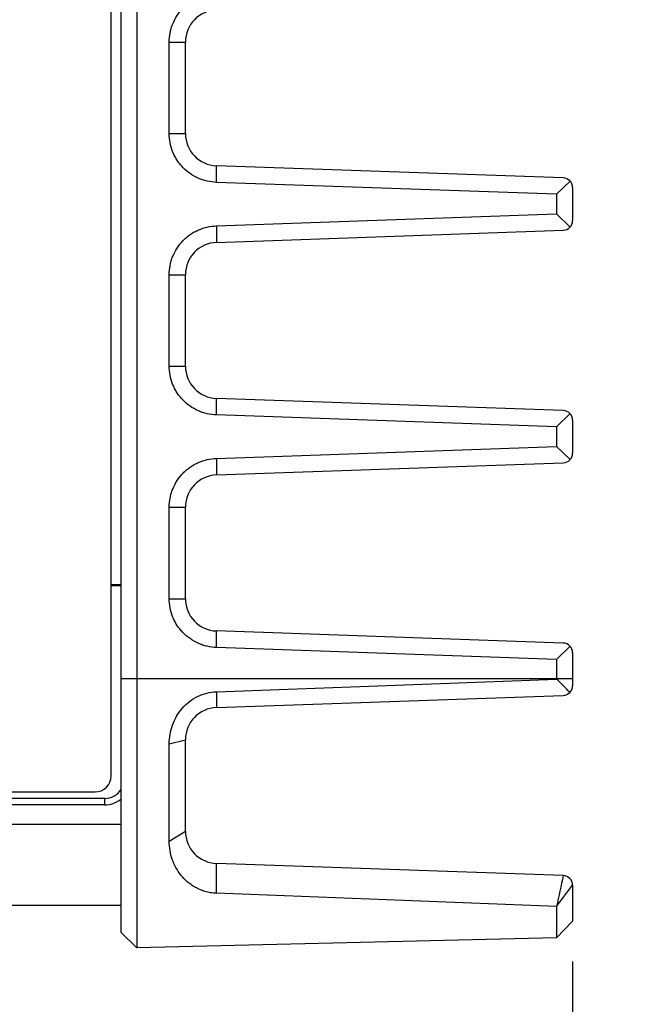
# Model space of a CAD drawing. Header units: inches. Extents: x 0 to 34, y 0 to 22.
# Tile 33 of 74: x 20.8 to 21.8, y 3.5 to 5. Entities that reach past the tile are written whole.
import ezdxf

# ---------------------------------------------------------------- set-up
doc = ezdxf.new("R2010")
doc.units = ezdxf.units.IN
doc.header["$LTSCALE"] = 1.87
doc.header["$MEASUREMENT"] = 0
doc.layers.get('0').update_dxf_attribs({"linetype": 'CONTINUOUS'})
doc.layers.add('02___PRT_ALL_AXES', color=7, linetype='CONTINUOUS')
doc.layers.add('DIMENSIONS', color=7, linetype='CONTINUOUS')
doc.styles.get("Standard").update_dxf_attribs({"font": 'txt', "width": 0.8})
doc.dimstyles.new('DIMSTYLE_1', dxfattribs={"dimtxt": 0.125, "dimasz": 0.18, "dimexe": 0.125, "dimexo": 0.0625, "dimgap": 0.0625, "dimtad": 0, "dimtih": 1, "dimtoh": 1, "dimdec": 3, "dimzin": 4, "dimdsep": 46, "dimtxsty": 'STANDARD', "dimblk": '_FILLED', "dimblk1": '_FILLED', "dimblk2": '_FILLED', "dimcen": 0.09, "dimadec": 0, "dimazin": 0, "dimtp": 0.001, "dimtm": 0.001, "dimtfac": 1, "dimtdec": 3, "dimtofl": 0, "dimtmove": 0, "dimatfit": 3, "dimldrblk": '_FILLED', "dimfxl": 1, "dimtolj": 1, "dimtzin": 4, "dimarcsym": 0})

# ---------------------------------------------------------------- blocks, each defined once
blk = doc.blocks.new('_FILLED')
at = {"color": 0, "linetype": 'BYBLOCK'}
blk.add_solid([(0, 0), (-1, 0.1736), (-1, -0.1736)], dxfattribs=at)
blk = doc.blocks.new('*D15')
at = {"layer": 'DIMENSIONS', "color": 2, "linetype": 'CONTINUOUS'}
for p, q in [((20.2426, 5.2319), (20.2426, 1.9317)), ((20.6593, 4.3168), (20.6593, 1.9317)), ((20.2426, 2.0567), (19.9083, 2.0567)), ((20.6593, 2.0567), (21.0193, 2.0567))]:
    blk.add_line(p, q, dxfattribs=at)
at = {"layer": 'DIMENSIONS', "color": 2, "linetype": 'CONTINUOUS', "xscale": 0.18, "yscale": 0.18, "zscale": 0.18}
blk.add_blockref('_FILLED', (20.2426, 2.0567), dxfattribs=at)
at = {"layer": 'DIMENSIONS', "color": 2, "linetype": 'CONTINUOUS', "xscale": 0.18, "yscale": 0.18, "zscale": 0.18, "rotation": 180}
blk.add_blockref('_FILLED', (20.6593, 2.0567), dxfattribs=at)
at = {"layer": 'DIMENSIONS', "color": 2, "linetype": 'CONTINUOUS', "insert": (19.8458, 2.1192), "char_height": 0.125, "width": 1.225, "attachment_point": 3, "line_spacing_factor": 0.9}
blk.add_mtext('.417{\\Ftxt.shx;\\W1.000000;\\H0.125000; }[10.58]', dxfattribs=at)
blk = doc.blocks.new('*D16')
at = {"layer": 'DIMENSIONS', "color": 2, "linetype": 'CONTINUOUS'}
for p, q in [((20.6593, 4.3168), (20.6593, 1.1817)), ((21.6796, 3.5357), (21.6796, 1.1817)), ((20.6593, 1.3067), (20.2993, 1.3067)), ((21.6796, 1.3067), (22.0473, 1.3067))]:
    blk.add_line(p, q, dxfattribs=at)
at = {"layer": 'DIMENSIONS', "color": 2, "linetype": 'CONTINUOUS', "xscale": 0.18, "yscale": 0.18, "zscale": 0.18}
blk.add_blockref('_FILLED', (20.6593, 1.3067), dxfattribs=at)
at = {"layer": 'DIMENSIONS', "color": 2, "linetype": 'CONTINUOUS', "xscale": 0.18, "yscale": 0.18, "zscale": 0.18, "rotation": 180}
blk.add_blockref('_FILLED', (21.6796, 1.3067), dxfattribs=at)
at = {"layer": 'DIMENSIONS', "color": 2, "linetype": 'CONTINUOUS', "insert": (22.1098, 1.3692), "char_height": 0.125, "width": 1.325, "attachment_point": 1, "line_spacing_factor": 0.9}
blk.add_mtext('1.020{\\Ftxt.shx;\\W1.000000;\\H0.125000; }[25.92]', dxfattribs=at)

msp = doc.modelspace()

# ---------------------------------------------------------------- linework, layer by layer
at = {"color": 7, "linetype": 'CONTINUOUS'}
for p, q in [((20.9796, 6.5298), (20.9796, 3.5811)), ((21.0046, 6.5298), (21.0046, 3.5567)), ((20.9646, 3.8232), (20.9646, 5.9632)), ((21.0546, 4.9589), (21.0796, 4.9589)), ((21.0546, 4.8174), (21.0546, 4.9589)), ((21.0796, 4.8174), (21.0796, 4.9589)), ((21.0546, 4.8174), (21.0796, 4.8174)), ((21.1276, 4.7418), (21.1278, 4.7674)), ((21.6651, 4.7487), (21.1278, 4.7674)), ((21.6546, 4.7234), (21.1276, 4.7418)), ((21.6546, 4.7234), (21.6757, 4.7438)), ((21.6796, 4.7337), (21.6796, 4.6827)), ((21.6546, 4.7234), (21.6546, 4.6929)), ((21.1276, 4.6745), (21.6546, 4.6929)), ((21.6546, 4.6929), (21.6757, 4.6726)), ((21.1276, 4.6745), (21.1278, 4.6489)), ((21.1278, 4.6489), (21.6651, 4.6677)), ((21.0546, 4.5989), (21.0796, 4.5989)), ((21.0546, 4.4574), (21.0546, 4.5989)), ((21.0796, 4.4574), (21.0796, 4.5989)), ((21.0546, 4.4574), (21.0796, 4.4574)), ((21.1276, 4.3818), (21.1278, 4.4074)), ((21.6651, 4.3887), (21.1278, 4.4074)), ((21.6546, 4.3634), (21.1276, 4.3818)), ((21.6546, 4.3634), (21.6757, 4.3838)), ((21.6546, 4.3634), (21.6546, 4.3329)), ((21.6796, 4.3737), (21.6796, 4.3227)), ((21.1276, 4.3145), (21.6546, 4.3329)), ((21.6757, 4.3126), (21.6546, 4.3329)), ((21.1276, 4.3145), (21.1278, 4.2889)), ((21.1278, 4.2889), (21.6651, 4.3077)), ((21.0546, 4.2389), (21.0796, 4.2389)), ((21.0546, 4.0974), (21.0546, 4.2389)), ((21.0796, 4.0974), (21.0796, 4.2389)), ((20.9646, 4.1192), (20.9796, 4.1192)), ((20.9646, 4.118), (20.9796, 4.118)), ((21.0546, 4.0974), (21.0796, 4.0974)), ((21.1276, 4.0218), (21.1278, 4.0474)), ((21.6651, 4.0287), (21.1278, 4.0474)), ((21.6546, 4.0034), (21.1276, 4.0218)), ((21.6546, 4.0034), (21.6757, 4.0238)), ((21.6796, 4.0137), (21.6796, 3.9627)), ((21.6546, 4.0034), (21.6546, 3.9732)), ((21.6796, 3.9732), (20.9796, 3.9732)), ((21.1276, 3.9533), (21.6553, 3.9729)), ((21.1276, 3.9533), (21.1278, 3.9289)), ((21.1278, 3.9289), (21.6651, 3.9477)), ((21.0546, 3.8727), (21.0796, 3.8789)), ((21.0546, 3.7219), (21.0546, 3.8727)), ((21.0796, 3.7374), (21.0796, 3.8789)), ((20.6546, 3.7982), (20.9396, 3.7982)), ((20.9546, 3.7882), (20.6496, 3.7882)), ((20.9546, 3.7782), (20.9546, 3.7882)), ((20.9546, 3.7782), (20.6496, 3.7782)), ((21.0546, 3.7219), (21.0796, 3.7374)), ((21.1276, 3.6413), (21.1278, 3.6875)), ((21.6651, 3.6687), (21.1278, 3.6874)), ((21.6796, 3.6537), (21.6796, 3.5982)), ((21.6546, 3.6209), (21.1276, 3.6413)), ((19.9796, 3.6232), (20.9796, 3.6232)), ((21.6546, 3.6209), (21.6546, 3.5726)), ((21.6796, 3.5982), (21.6546, 3.5726)), ((21.0046, 3.5567), (20.9796, 3.5811)), ((21.6546, 3.5726), (21.0046, 3.5567))]:
    msp.add_line(p, q, dxfattribs=at)
for centre, radius, start, end in [((21.1296, 4.9589), 0.05, 92, 180), ((21.1296, 4.8174), 0.05, 180, 268), ((21.6646, 4.7337), 0.015, 0, 88), ((21.6646, 4.6827), 0.015, 272, 360), ((21.1296, 4.5989), 0.05, 92, 180), ((21.1296, 4.4574), 0.05, 180, 268), ((21.6646, 4.3737), 0.015, 0, 88), ((21.6646, 4.3227), 0.015, 272, 360), ((21.1296, 4.2389), 0.05, 92, 180), ((21.1296, 4.0974), 0.05, 180, 268), ((21.6646, 4.0137), 0.015, 0, 88), ((20.9735, 3.2661), 0.9816, 44.354, 46.0876), ((21.6646, 3.9627), 0.015, 272, 360), ((21.1296, 3.8789), 0.05, 92, 180), ((20.9396, 3.8232), 0.025, 270, 360), ((20.9546, 3.8182), 0.03, 270, 326.6261), ((20.9546, 3.8182), 0.04, 270, 308.7331), ((21.1296, 3.7374), 0.05, 180, 268), ((36.2374, 0.4354), 14.9267, 167.48982, 167.67756), ((21.6646, 3.6537), 0.015, 0, 88), ((19.5299, 5.2671), 2.6878, 322.2324, 323.111)]:
    msp.add_arc(centre, radius, start, end, dxfattribs=at)
for points, knots in [([(21.0546, 4.9589), (21.0546, 4.9637), (21.0553, 4.9709), (21.0575, 4.9803), (21.0607, 4.9895), (21.0664, 5.0004), (21.0741, 5.0101), (21.0813, 5.0168), (21.0871, 5.0212), (21.0934, 5.0251), (21.102, 5.0294), (21.1134, 5.0331), (21.1229, 5.0343), (21.1276, 5.0345)], [0, 0, 0, 0, 0.123315, 0.185796, 0.248737, 0.375256, 0.502038, 0.565543, 0.629052, 0.692364, 0.75519, 0.87857, 1, 1, 1, 1]), ([(21.1276, 4.7418), (21.1228, 4.742), (21.1156, 4.743), (21.1063, 4.7455), (21.0972, 4.7491), (21.0865, 4.7551), (21.0772, 4.7631), (21.0707, 4.7705), (21.0664, 4.7765), (21.0628, 4.7829), (21.0588, 4.7917), (21.0555, 4.8032), (21.0546, 4.8127), (21.0546, 4.8174)], [0, 0, 0, 0, 0.123284, 0.185742, 0.248653, 0.375109, 0.501828, 0.565283, 0.62872, 0.691971, 0.754793, 0.87841, 1, 1, 1, 1]), ([(21.0546, 4.5989), (21.0546, 4.6037), (21.0553, 4.6109), (21.0575, 4.6203), (21.0607, 4.6295), (21.0664, 4.6404), (21.0741, 4.6501), (21.0813, 4.6568), (21.0871, 4.6612), (21.0934, 4.6651), (21.102, 4.6694), (21.1134, 4.6731), (21.1229, 4.6743), (21.1276, 4.6745)], [0, 0, 0, 0, 0.123315, 0.185796, 0.248737, 0.375256, 0.502038, 0.565543, 0.629052, 0.692364, 0.75519, 0.87857, 1, 1, 1, 1]), ([(21.1276, 4.3818), (21.1228, 4.382), (21.1156, 4.383), (21.1063, 4.3855), (21.0972, 4.3891), (21.0865, 4.3951), (21.0772, 4.4031), (21.0707, 4.4105), (21.0664, 4.4165), (21.0628, 4.4229), (21.0588, 4.4317), (21.0555, 4.4432), (21.0546, 4.4527), (21.0546, 4.4574)], [0, 0, 0, 0, 0.123284, 0.185742, 0.248653, 0.375109, 0.501828, 0.565283, 0.62872, 0.691971, 0.754793, 0.87841, 1, 1, 1, 1]), ([(21.0546, 4.2389), (21.0546, 4.2437), (21.0553, 4.2509), (21.0575, 4.2603), (21.0607, 4.2695), (21.0664, 4.2804), (21.0741, 4.2901), (21.0813, 4.2968), (21.0871, 4.3012), (21.0934, 4.3051), (21.102, 4.3094), (21.1134, 4.3131), (21.1229, 4.3143), (21.1276, 4.3145)], [0, 0, 0, 0, 0.123315, 0.185796, 0.248737, 0.375256, 0.502038, 0.565543, 0.629052, 0.692364, 0.75519, 0.87857, 1, 1, 1, 1]), ([(21.1276, 4.0218), (21.1228, 4.022), (21.1156, 4.023), (21.1063, 4.0255), (21.0972, 4.0291), (21.0865, 4.0351), (21.0772, 4.0431), (21.0707, 4.0505), (21.0664, 4.0565), (21.0628, 4.0629), (21.0588, 4.0717), (21.0555, 4.0832), (21.0546, 4.0927), (21.0546, 4.0974)], [0, 0, 0, 0, 0.123284, 0.185742, 0.248653, 0.375109, 0.501828, 0.565283, 0.62872, 0.691971, 0.754793, 0.87841, 1, 1, 1, 1]), ([(21.0546, 3.8727), (21.0546, 3.8777), (21.0554, 3.8875), (21.0592, 3.9019), (21.0656, 3.9156), (21.0744, 3.9279), (21.0854, 3.9383), (21.0983, 3.9464), (21.1125, 3.9517), (21.1225, 3.9531), (21.1276, 3.9533)], [0, 0, 0, 0, 0.122709, 0.246645, 0.371423, 0.496821, 0.622527, 0.748362, 0.874218, 1, 1, 1, 1]), ([(21.1276, 3.6413), (21.1245, 3.6414), (21.1185, 3.642), (21.11, 3.644), (21.1021, 3.6469), (21.0949, 3.6504), (21.0884, 3.6546), (21.0807, 3.6606), (21.0725, 3.6692), (21.0646, 3.6809), (21.0589, 3.6937), (21.0554, 3.7075), (21.0546, 3.7171), (21.0546, 3.7219)], [0, 0, 0, 0, 0.076111, 0.149513, 0.219133, 0.285539, 0.349269, 0.410882, 0.529681, 0.645682, 0.761509, 0.879185, 1, 1, 1, 1])]:
    msp.add_open_spline(points, degree=3, knots=knots, dxfattribs=at)
at = {"layer": '02___PRT_ALL_AXES', "color": 7, "linetype": 'CONTINUOUS'}
msp.add_line((20.5741, 3.7482), (20.9796, 3.7482), dxfattribs=at)

# ---------------------------------------------------------------- dimensions: what is measured, and where the dimension line sits
at = {"layer": 'DIMENSIONS', "color": 2, "linetype": 'CONTINUOUS'}
for base, p1, p2, picture, middle in [((20.6593, 2.0567), (20.2426, 5.2944), (20.6593, 4.3793), '*D15', (19.2333, 2.0567)), ((21.6796, 1.3067), (20.6593, 4.3793), (21.6796, 3.5982), '*D16', (22.7723, 1.3067))]:
    dim = msp.add_linear_dim(base=base, p1=p1, p2=p2, dimstyle='DIMSTYLE_1', dxfattribs=at)
    dim.commit()
    dim.dimension.update_dxf_attribs({"geometry": picture, "text_midpoint": middle, "dimtype": 160})

doc.saveas('drawing.dxf')
